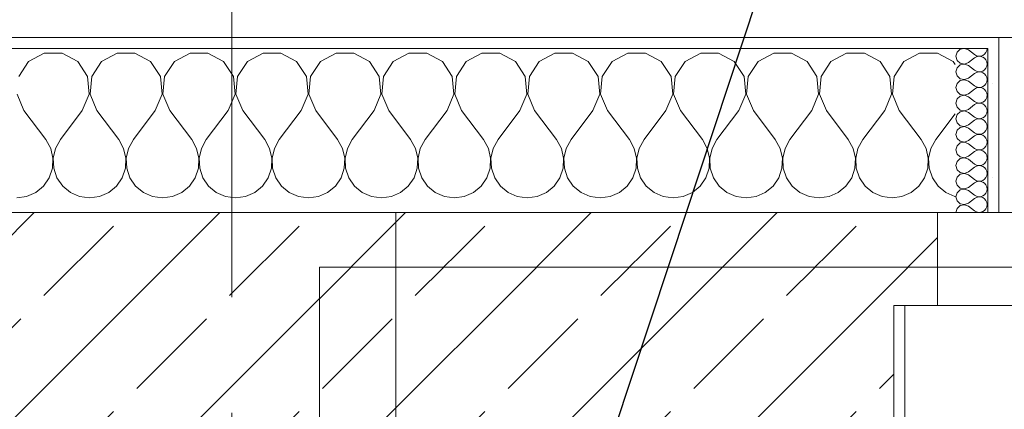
# Model space of a CAD drawing. Header units: metres. Extents: x -3.6 to 90.7, y -11.1 to 18.
# Tile 229 of 256: x 11.136 to 12.036, y 13.515 to 13.871. Entities that reach past the tile are written whole.
import ezdxf

# ---------------------------------------------------------------- set-up
doc = ezdxf.new("R2010")
doc.units = ezdxf.units.M
doc.header["$MEASUREMENT"] = 0
doc.linetypes.add('Strichlinie doppelt', pattern=[0.546806, 0.264583, -0.105833, 0.070556, -0.105833])
doc.linetypes.add('Wipeout_Contour', pattern=[1, 0, -1])
for name, color, linetype in [('152 - Bemaßung_ Beschriftung.Ausbau', 7, 'Continuous'), ('451 - Universal.Achsen Raster', 7, 'Continuous'), ('603 - Struktur.Bodenplatte_ Decke Roh', 7, 'Continuous'), ('604 - Struktur.Wand Aussen', 7, 'Continuous'), ('610 - Struktur.Treppe_ Rampe', 7, 'Continuous'), ('613 - Struktur.Fassade', 7, 'Continuous')]:
    doc.layers.add(name, color=color, linetype=linetype)
doc.styles.add('ERSTELLTER_STIL_2', font='txt')
doc.dimstyles.new('ERSTELLTER_STIL__3', dxfattribs={"dimtxt": 0.1, "dimasz": 0.0532, "dimexe": 0.18, "dimexo": 0.0625, "dimgap": 0, "dimtad": 1, "dimtih": 1, "dimtoh": 1, "dimzin": 0, "dimdsep": 46, "dimtxsty": 'ERSTELLTER_STIL_2', "dimblk": 'ARROWHEAD_2', "dimblk1": 'ARROWHEAD_2', "dimblk2": 'ARROWHEAD_2', "dimcen": 0.09, "dimse1": 1, "dimse2": 1, "dimclrd": 7, "dimclre": 7, "dimclrt": 7, "dimazin": 0, "dimtfac": 1, "dimtdec": 4, "dimtmove": 0, "dimatfit": 3, "dimfxl": 1, "dimtolj": 1, "dimtzin": 0, "dimarcsym": 0})
doc.dimstyles.new('ERSTELLTER_STIL__5', dxfattribs={"dimtxt": 0.18, "dimasz": 0.03648, "dimexe": 0.18, "dimexo": 0.0625, "dimgap": 0, "dimtad": 0, "dimtih": 1, "dimtoh": 1, "dimdec": 4, "dimzin": 0, "dimdsep": 46, "dimcen": 0.09, "dimadec": 0, "dimazin": 0, "dimtfac": 1, "dimtdec": 4, "dimtmove": 0, "dimatfit": 3, "dimldrblk": 'ARROWHEAD_11', "dimfxl": 1, "dimtolj": 1, "dimtzin": 0, "dimarcsym": 0})
pattern_1 = [(0, (0, 0), (0, 0.08660254), [0, -0.05]), (0, (0.025, 0.0433), (0, 0.08660254), [0, -0.05])]

# ---------------------------------------------------------------- blocks, each defined once
blk = doc.blocks.new('*X17')
at = {"layer": '604 - Struktur.Wand Aussen', "color": 7, "linetype": 'Continuous', "lineweight": 5}
for p, q in [((11.15855, 13.84066), (11.14424, 13.83299)), ((11.17479, 13.84066), (11.15855, 13.84066)), ((11.1891, 13.83299), (11.17479, 13.84066)), ((11.22521, 13.84066), (11.2109, 13.83299)), ((11.24145, 13.84066), (11.22521, 13.84066)), ((11.25576, 13.83299), (11.24145, 13.84066)), ((11.29188, 13.84066), (11.27757, 13.83299)), ((11.30812, 13.84066), (11.29188, 13.84066)), ((11.32243, 13.83299), (11.30812, 13.84066)), ((11.35855, 13.84066), (11.34424, 13.83299)), ((11.37479, 13.84066), (11.35855, 13.84066)), ((11.3891, 13.83299), (11.37479, 13.84066)), ((11.42521, 13.84066), (11.4109, 13.83299)), ((11.44145, 13.84066), (11.42521, 13.84066)), ((11.45576, 13.83299), (11.44145, 13.84066)), ((11.49188, 13.84066), (11.47757, 13.83299)), ((11.50812, 13.84066), (11.49188, 13.84066)), ((11.52243, 13.83299), (11.50812, 13.84066)), ((11.55855, 13.84066), (11.54424, 13.83299)), ((11.57479, 13.84066), (11.55855, 13.84066)), ((11.5891, 13.83299), (11.57479, 13.84066)), ((11.62521, 13.84066), (11.6109, 13.83299)), ((11.64145, 13.84066), (11.62521, 13.84066)), ((11.65576, 13.83299), (11.64145, 13.84066)), ((11.69188, 13.84066), (11.67757, 13.83299)), ((11.70812, 13.84066), (11.69188, 13.84066)), ((11.72243, 13.83299), (11.70812, 13.84066)), ((11.75855, 13.84066), (11.74424, 13.83299)), ((11.77479, 13.84066), (11.75855, 13.84066)), ((11.7891, 13.83299), (11.77479, 13.84066)), ((11.82521, 13.84066), (11.8109, 13.83299)), ((11.84145, 13.84066), (11.82521, 13.84066)), ((11.85576, 13.83299), (11.84145, 13.84066)), ((11.89188, 13.84066), (11.87757, 13.83299)), ((11.90812, 13.84066), (11.89188, 13.84066)), ((11.92243, 13.83299), (11.90812, 13.84066)), ((11.95855, 13.84066), (11.94424, 13.83299)), ((11.97479, 13.84066), (11.95855, 13.84066)), ((11.9891, 13.83299), (11.97479, 13.84066)), ((11.14424, 13.83299), (11.13525, 13.81947)), ((11.19808, 13.81947), (11.1891, 13.83299)), ((11.2109, 13.83299), (11.20192, 13.81947)), ((11.26475, 13.81947), (11.25576, 13.83299)), ((11.27757, 13.83299), (11.26858, 13.81947)), ((11.33142, 13.81947), (11.32243, 13.83299)), ((11.34424, 13.83299), (11.33525, 13.81947)), ((11.39808, 13.81947), (11.3891, 13.83299)), ((11.4109, 13.83299), (11.40192, 13.81947)), ((11.46475, 13.81947), (11.45576, 13.83299)), ((11.47757, 13.83299), (11.46858, 13.81947)), ((11.53142, 13.81947), (11.52243, 13.83299)), ((11.54424, 13.83299), (11.53525, 13.81947)), ((11.59808, 13.81947), (11.5891, 13.83299)), ((11.6109, 13.83299), (11.60192, 13.81947)), ((11.66475, 13.81947), (11.65576, 13.83299)), ((11.67757, 13.83299), (11.66858, 13.81947)), ((11.73142, 13.81947), (11.72243, 13.83299)), ((11.74424, 13.83299), (11.73525, 13.81947)), ((11.79808, 13.81947), (11.7891, 13.83299)), ((11.8109, 13.83299), (11.80192, 13.81947)), ((11.86475, 13.81947), (11.85576, 13.83299)), ((11.87757, 13.83299), (11.86858, 13.81947)), ((11.93142, 13.81947), (11.92243, 13.83299)), ((11.94424, 13.83299), (11.93525, 13.81947)), ((11.99099, 13.83014), (11.9891, 13.83299)), ((11.19962, 13.8033), (11.19808, 13.81947)), ((11.20192, 13.81947), (11.20038, 13.8033)), ((11.26629, 13.8033), (11.26475, 13.81947)), ((11.26858, 13.81947), (11.26705, 13.8033)), ((11.33295, 13.8033), (11.33142, 13.81947)), ((11.33525, 13.81947), (11.33371, 13.8033)), ((11.39962, 13.8033), (11.39808, 13.81947)), ((11.40192, 13.81947), (11.40038, 13.8033)), ((11.46629, 13.8033), (11.46475, 13.81947)), ((11.46858, 13.81947), (11.46705, 13.8033)), ((11.53295, 13.8033), (11.53142, 13.81947)), ((11.53525, 13.81947), (11.53371, 13.8033)), ((11.59962, 13.8033), (11.59808, 13.81947)), ((11.60192, 13.81947), (11.60038, 13.8033)), ((11.66629, 13.8033), (11.66475, 13.81947)), ((11.66858, 13.81947), (11.66705, 13.8033)), ((11.73295, 13.8033), (11.73142, 13.81947)), ((11.73525, 13.81947), (11.73371, 13.8033)), ((11.79962, 13.8033), (11.79808, 13.81947)), ((11.80192, 13.81947), (11.80038, 13.8033)), ((11.86629, 13.8033), (11.86475, 13.81947)), ((11.86858, 13.81947), (11.86705, 13.8033)), ((11.93295, 13.8033), (11.93142, 13.81947)), ((11.93525, 13.81947), (11.93371, 13.8033)), ((11.13371, 13.8033), (11.14, 13.78833)), ((11.19333, 13.78833), (11.19962, 13.8033)), ((11.20038, 13.8033), (11.20667, 13.78833)), ((11.26, 13.78833), (11.26629, 13.8033)), ((11.26705, 13.8033), (11.27333, 13.78833)), ((11.32667, 13.78833), (11.33295, 13.8033)), ((11.33371, 13.8033), (11.34, 13.78833)), ((11.39333, 13.78833), (11.39962, 13.8033)), ((11.40038, 13.8033), (11.40667, 13.78833)), ((11.46, 13.78833), (11.46629, 13.8033)), ((11.46705, 13.8033), (11.47333, 13.78833)), ((11.52667, 13.78833), (11.53295, 13.8033)), ((11.53371, 13.8033), (11.54, 13.78833)), ((11.59333, 13.78833), (11.59962, 13.8033)), ((11.60038, 13.8033), (11.60667, 13.78833)), ((11.66, 13.78833), (11.66629, 13.8033)), ((11.66705, 13.8033), (11.67333, 13.78833)), ((11.72667, 13.78833), (11.73295, 13.8033)), ((11.73371, 13.8033), (11.74, 13.78833)), ((11.79333, 13.78833), (11.79962, 13.8033)), ((11.80038, 13.8033), (11.80667, 13.78833)), ((11.86, 13.78833), (11.86629, 13.8033)), ((11.86705, 13.8033), (11.87333, 13.78833)), ((11.92667, 13.78833), (11.93295, 13.8033)), ((11.93371, 13.8033), (11.94, 13.78833)), ((11.14, 13.78833), (11.16, 13.76167)), ((11.19333, 13.78833), (11.17333, 13.76167)), ((11.20667, 13.78833), (11.22667, 13.76167)), ((11.26, 13.78833), (11.24, 13.76167)), ((11.27333, 13.78833), (11.29333, 13.76167)), ((11.32667, 13.78833), (11.30667, 13.76167)), ((11.34, 13.78833), (11.36, 13.76167)), ((11.39333, 13.78833), (11.37333, 13.76167)), ((11.40667, 13.78833), (11.42667, 13.76167)), ((11.46, 13.78833), (11.44, 13.76167)), ((11.47333, 13.78833), (11.49333, 13.76167)), ((11.52667, 13.78833), (11.50667, 13.76167)), ((11.54, 13.78833), (11.56, 13.76167)), ((11.59333, 13.78833), (11.57333, 13.76167)), ((11.60667, 13.78833), (11.62667, 13.76167)), ((11.66, 13.78833), (11.64, 13.76167)), ((11.67333, 13.78833), (11.69333, 13.76167)), ((11.72667, 13.78833), (11.70667, 13.76167)), ((11.74, 13.78833), (11.76, 13.76167)), ((11.79333, 13.78833), (11.77333, 13.76167)), ((11.80667, 13.78833), (11.82667, 13.76167)), ((11.86, 13.78833), (11.84, 13.76167)), ((11.87333, 13.78833), (11.89333, 13.76167)), ((11.92667, 13.78833), (11.90667, 13.76167)), ((11.94, 13.78833), (11.96, 13.76167)), ((11.99099, 13.78521), (11.97333, 13.76167)), ((11.16445, 13.75362), (11.16, 13.76167)), ((11.17333, 13.76167), (11.16888, 13.75362)), ((11.23112, 13.75362), (11.22667, 13.76167)), ((11.24, 13.76167), (11.23555, 13.75362)), ((11.29778, 13.75362), (11.29333, 13.76167)), ((11.30667, 13.76167), (11.30222, 13.75362)), ((11.36445, 13.75362), (11.36, 13.76167)), ((11.37333, 13.76167), (11.36888, 13.75362)), ((11.43112, 13.75362), (11.42667, 13.76167)), ((11.44, 13.76167), (11.43555, 13.75362)), ((11.49778, 13.75362), (11.49333, 13.76167)), ((11.50667, 13.76167), (11.50222, 13.75362)), ((11.56445, 13.75362), (11.56, 13.76167)), ((11.57333, 13.76167), (11.56888, 13.75362)), ((11.63112, 13.75362), (11.62667, 13.76167)), ((11.64, 13.76167), (11.63555, 13.75362)), ((11.69778, 13.75362), (11.69333, 13.76167)), ((11.70667, 13.76167), (11.70222, 13.75362)), ((11.76445, 13.75362), (11.76, 13.76167)), ((11.77333, 13.76167), (11.76888, 13.75362)), ((11.83112, 13.75362), (11.82667, 13.76167)), ((11.84, 13.76167), (11.83555, 13.75362)), ((11.89778, 13.75362), (11.89333, 13.76167)), ((11.90667, 13.76167), (11.90222, 13.75362)), ((11.96445, 13.75362), (11.96, 13.76167)), ((11.97333, 13.76167), (11.96888, 13.75362)), ((11.16653, 13.74466), (11.16445, 13.75362)), ((11.16888, 13.75362), (11.1668, 13.74466)), ((11.2332, 13.74466), (11.23112, 13.75362)), ((11.23555, 13.75362), (11.23347, 13.74466)), ((11.29987, 13.74466), (11.29778, 13.75362)), ((11.30222, 13.75362), (11.30013, 13.74466)), ((11.36653, 13.74466), (11.36445, 13.75362)), ((11.36888, 13.75362), (11.3668, 13.74466)), ((11.4332, 13.74466), (11.43112, 13.75362)), ((11.43555, 13.75362), (11.43347, 13.74466)), ((11.49987, 13.74466), (11.49778, 13.75362)), ((11.50222, 13.75362), (11.50013, 13.74466)), ((11.56653, 13.74466), (11.56445, 13.75362)), ((11.56888, 13.75362), (11.5668, 13.74466)), ((11.6332, 13.74466), (11.63112, 13.75362)), ((11.63555, 13.75362), (11.63347, 13.74466)), ((11.69987, 13.74466), (11.69778, 13.75362)), ((11.70222, 13.75362), (11.70013, 13.74466)), ((11.76653, 13.74466), (11.76445, 13.75362)), ((11.76888, 13.75362), (11.7668, 13.74466)), ((11.8332, 13.74466), (11.83112, 13.75362)), ((11.83555, 13.75362), (11.83347, 13.74466)), ((11.89987, 13.74466), (11.89778, 13.75362)), ((11.90222, 13.75362), (11.90013, 13.74466)), ((11.96653, 13.74466), (11.96445, 13.75362)), ((11.96888, 13.75362), (11.9668, 13.74466)), ((11.16609, 13.73547), (11.16653, 13.74466)), ((11.1668, 13.74466), (11.16725, 13.73547)), ((11.23275, 13.73547), (11.2332, 13.74466)), ((11.23347, 13.74466), (11.23391, 13.73547)), ((11.29942, 13.73547), (11.29987, 13.74466)), ((11.30013, 13.74466), (11.30058, 13.73547)), ((11.36609, 13.73547), (11.36653, 13.74466)), ((11.3668, 13.74466), (11.36725, 13.73547)), ((11.43275, 13.73547), (11.4332, 13.74466)), ((11.43347, 13.74466), (11.43391, 13.73547)), ((11.49942, 13.73547), (11.49987, 13.74466)), ((11.50013, 13.74466), (11.50058, 13.73547)), ((11.56609, 13.73547), (11.56653, 13.74466)), ((11.5668, 13.74466), (11.56725, 13.73547)), ((11.63275, 13.73547), (11.6332, 13.74466)), ((11.63347, 13.74466), (11.63391, 13.73547)), ((11.69942, 13.73547), (11.69987, 13.74466)), ((11.70013, 13.74466), (11.70058, 13.73547)), ((11.76609, 13.73547), (11.76653, 13.74466)), ((11.7668, 13.74466), (11.76725, 13.73547)), ((11.83275, 13.73547), (11.8332, 13.74466)), ((11.83347, 13.74466), (11.83391, 13.73547)), ((11.89942, 13.73547), (11.89987, 13.74466)), ((11.90013, 13.74466), (11.90058, 13.73547)), ((11.96609, 13.73547), (11.96653, 13.74466)), ((11.9668, 13.74466), (11.96725, 13.73547)), ((11.16315, 13.72676), (11.16609, 13.73547)), ((11.16725, 13.73547), (11.17019, 13.72676)), ((11.22981, 13.72676), (11.23275, 13.73547)), ((11.23391, 13.73547), (11.23685, 13.72676)), ((11.29648, 13.72676), (11.29942, 13.73547)), ((11.30058, 13.73547), (11.30352, 13.72676)), ((11.36315, 13.72676), (11.36609, 13.73547)), ((11.36725, 13.73547), (11.37019, 13.72676)), ((11.42981, 13.72676), (11.43275, 13.73547)), ((11.43391, 13.73547), (11.43685, 13.72676)), ((11.49648, 13.72676), (11.49942, 13.73547)), ((11.50058, 13.73547), (11.50352, 13.72676)), ((11.56315, 13.72676), (11.56609, 13.73547)), ((11.56725, 13.73547), (11.57019, 13.72676)), ((11.62981, 13.72676), (11.63275, 13.73547)), ((11.63391, 13.73547), (11.63685, 13.72676)), ((11.69648, 13.72676), (11.69942, 13.73547)), ((11.70058, 13.73547), (11.70352, 13.72676)), ((11.76315, 13.72676), (11.76609, 13.73547)), ((11.76725, 13.73547), (11.77019, 13.72676)), ((11.82981, 13.72676), (11.83275, 13.73547)), ((11.83391, 13.73547), (11.83685, 13.72676)), ((11.89648, 13.72676), (11.89942, 13.73547)), ((11.90058, 13.73547), (11.90352, 13.72676)), ((11.96315, 13.72676), (11.96609, 13.73547)), ((11.96725, 13.73547), (11.97019, 13.72676)), ((11.15794, 13.71918), (11.16315, 13.72676)), ((11.17019, 13.72676), (11.17539, 13.71918)), ((11.22461, 13.71918), (11.22981, 13.72676)), ((11.23685, 13.72676), (11.24206, 13.71918)), ((11.29127, 13.71918), (11.29648, 13.72676)), ((11.30352, 13.72676), (11.30873, 13.71918)), ((11.35794, 13.71918), (11.36315, 13.72676)), ((11.37019, 13.72676), (11.37539, 13.71918)), ((11.42461, 13.71918), (11.42981, 13.72676)), ((11.43685, 13.72676), (11.44206, 13.71918)), ((11.49127, 13.71918), (11.49648, 13.72676)), ((11.50352, 13.72676), (11.50873, 13.71918)), ((11.55794, 13.71918), (11.56315, 13.72676)), ((11.57019, 13.72676), (11.57539, 13.71918)), ((11.62461, 13.71918), (11.62981, 13.72676)), ((11.63685, 13.72676), (11.64206, 13.71918)), ((11.69127, 13.71918), (11.69648, 13.72676)), ((11.70352, 13.72676), (11.70873, 13.71918)), ((11.75794, 13.71918), (11.76315, 13.72676)), ((11.77019, 13.72676), (11.77539, 13.71918)), ((11.82461, 13.71918), (11.82981, 13.72676)), ((11.83685, 13.72676), (11.84206, 13.71918)), ((11.89127, 13.71918), (11.89648, 13.72676)), ((11.90352, 13.72676), (11.90873, 13.71918)), ((11.95794, 13.71918), (11.96315, 13.72676)), ((11.97019, 13.72676), (11.97539, 13.71918)), ((11.15086, 13.71331), (11.15794, 13.71918)), ((11.17539, 13.71918), (11.18248, 13.71331)), ((11.21752, 13.71331), (11.22461, 13.71918)), ((11.24206, 13.71918), (11.24914, 13.71331)), ((11.28419, 13.71331), (11.29127, 13.71918)), ((11.30873, 13.71918), (11.31581, 13.71331)), ((11.35086, 13.71331), (11.35794, 13.71918)), ((11.37539, 13.71918), (11.38248, 13.71331)), ((11.41752, 13.71331), (11.42461, 13.71918)), ((11.44206, 13.71918), (11.44914, 13.71331)), ((11.48419, 13.71331), (11.49127, 13.71918)), ((11.50873, 13.71918), (11.51581, 13.71331)), ((11.55086, 13.71331), (11.55794, 13.71918)), ((11.57539, 13.71918), (11.58248, 13.71331)), ((11.61752, 13.71331), (11.62461, 13.71918)), ((11.64206, 13.71918), (11.64914, 13.71331)), ((11.68419, 13.71331), (11.69127, 13.71918)), ((11.70873, 13.71918), (11.71581, 13.71331)), ((11.75086, 13.71331), (11.75794, 13.71918)), ((11.77539, 13.71918), (11.78248, 13.71331)), ((11.81752, 13.71331), (11.82461, 13.71918)), ((11.84206, 13.71918), (11.84914, 13.71331)), ((11.88419, 13.71331), (11.89127, 13.71918)), ((11.90873, 13.71918), (11.91581, 13.71331)), ((11.95086, 13.71331), (11.95794, 13.71918)), ((11.97539, 13.71918), (11.98248, 13.71331)), ((11.13333, 13.70833), (11.14244, 13.7096)), ((11.14244, 13.7096), (11.15086, 13.71331)), ((11.18248, 13.71331), (11.19089, 13.7096)), ((11.19089, 13.7096), (11.2, 13.70833)), ((11.2, 13.70833), (11.20911, 13.7096)), ((11.20911, 13.7096), (11.21752, 13.71331)), ((11.24914, 13.71331), (11.25756, 13.7096)), ((11.25756, 13.7096), (11.26667, 13.70833)), ((11.26667, 13.70833), (11.27578, 13.7096)), ((11.27578, 13.7096), (11.28419, 13.71331)), ((11.31581, 13.71331), (11.32422, 13.7096)), ((11.32422, 13.7096), (11.33333, 13.70833)), ((11.33333, 13.70833), (11.34244, 13.7096)), ((11.34244, 13.7096), (11.35086, 13.71331)), ((11.38248, 13.71331), (11.39089, 13.7096)), ((11.39089, 13.7096), (11.4, 13.70833)), ((11.4, 13.70833), (11.40911, 13.7096)), ((11.40911, 13.7096), (11.41752, 13.71331)), ((11.44914, 13.71331), (11.45756, 13.7096)), ((11.45756, 13.7096), (11.46667, 13.70833)), ((11.46667, 13.70833), (11.47578, 13.7096)), ((11.47578, 13.7096), (11.48419, 13.71331)), ((11.51581, 13.71331), (11.52422, 13.7096)), ((11.52422, 13.7096), (11.53333, 13.70833)), ((11.53333, 13.70833), (11.54244, 13.7096)), ((11.54244, 13.7096), (11.55086, 13.71331)), ((11.58248, 13.71331), (11.59089, 13.7096)), ((11.59089, 13.7096), (11.6, 13.70833)), ((11.6, 13.70833), (11.60911, 13.7096)), ((11.60911, 13.7096), (11.61752, 13.71331)), ((11.64914, 13.71331), (11.65756, 13.7096)), ((11.65756, 13.7096), (11.66667, 13.70833)), ((11.66667, 13.70833), (11.67578, 13.7096)), ((11.67578, 13.7096), (11.68419, 13.71331)), ((11.71581, 13.71331), (11.72422, 13.7096)), ((11.72422, 13.7096), (11.73333, 13.70833)), ((11.73333, 13.70833), (11.74244, 13.7096)), ((11.74244, 13.7096), (11.75086, 13.71331)), ((11.78248, 13.71331), (11.79089, 13.7096)), ((11.79089, 13.7096), (11.8, 13.70833)), ((11.8, 13.70833), (11.80911, 13.7096)), ((11.80911, 13.7096), (11.81752, 13.71331)), ((11.84914, 13.71331), (11.85756, 13.7096)), ((11.85756, 13.7096), (11.86667, 13.70833)), ((11.86667, 13.70833), (11.87578, 13.7096)), ((11.87578, 13.7096), (11.88419, 13.71331)), ((11.91581, 13.71331), (11.92422, 13.7096)), ((11.92422, 13.7096), (11.93333, 13.70833)), ((11.93333, 13.70833), (11.94244, 13.7096)), ((11.94244, 13.7096), (11.95086, 13.71331)), ((11.98248, 13.71331), (11.99089, 13.7096)), ((11.99089, 13.7096), (11.99099, 13.70959))]:
    blk.add_line(p, q, dxfattribs=at)
blk = doc.blocks.new('*X65')
at = {"layer": '604 - Struktur.Wand Aussen', "color": 7, "linetype": 'Continuous', "lineweight": 5}
for p, q in [((11.99277, 13.84161), (11.9917, 13.83786)), ((11.99565, 13.84425), (11.99277, 13.84161)), ((11.99949, 13.84497), (11.99565, 13.84425)), ((12.00313, 13.84357), (11.99949, 13.84497)), ((12.00313, 13.84357), (12.00885, 13.83929)), ((12.01795, 13.83973), (12.01921, 13.84124)), ((12.01921, 13.84124), (12.02, 13.84305)), ((12.02, 13.84305), (12.02027, 13.845)), ((11.9917, 13.83786), (11.99277, 13.8341)), ((11.99277, 13.8341), (11.99565, 13.83147)), ((11.99565, 13.83147), (11.99949, 13.83074)), ((11.99949, 13.83074), (12.00313, 13.83214)), ((12.00313, 13.83214), (12.00885, 13.83643)), ((12.00885, 13.83929), (12.01057, 13.83833)), ((12.01057, 13.83738), (12.00885, 13.83643)), ((12.01057, 13.83833), (12.01249, 13.83789)), ((12.01249, 13.83783), (12.01057, 13.83738)), ((12.01249, 13.83789), (12.01446, 13.83798)), ((12.01446, 13.83773), (12.01249, 13.83783)), ((12.01446, 13.83798), (12.01633, 13.83861)), ((12.01633, 13.8371), (12.01446, 13.83773)), ((12.01633, 13.83861), (12.01795, 13.83973)), ((12.01795, 13.83599), (12.01633, 13.8371)), ((12.01921, 13.83447), (12.01795, 13.83599)), ((12.02, 13.83267), (12.01921, 13.83447)), ((12.02027, 13.83071), (12.02, 13.83267)), ((11.99277, 13.82733), (11.9917, 13.82357)), ((11.9917, 13.82357), (11.99277, 13.81982)), ((11.99565, 13.82996), (11.99277, 13.82733)), ((11.99949, 13.83069), (11.99565, 13.82996)), ((12.00313, 13.82929), (11.99949, 13.83069)), ((12.00313, 13.82929), (12.00885, 13.825)), ((12.00313, 13.81786), (12.00885, 13.82214)), ((12.00885, 13.825), (12.01057, 13.82405)), ((12.01057, 13.8231), (12.00885, 13.82214)), ((12.01057, 13.82405), (12.01249, 13.8236)), ((12.01249, 13.82354), (12.01057, 13.8231)), ((12.01249, 13.8236), (12.01446, 13.8237)), ((12.01446, 13.82345), (12.01249, 13.82354)), ((12.01446, 13.8237), (12.01633, 13.82433)), ((12.01633, 13.82282), (12.01446, 13.82345)), ((12.01633, 13.82433), (12.01795, 13.82544)), ((12.01795, 13.8217), (12.01633, 13.82282)), ((12.01795, 13.82544), (12.01921, 13.82696)), ((12.01921, 13.82696), (12.02, 13.82876)), ((12.02, 13.82876), (12.02027, 13.83071)), ((11.99277, 13.81304), (11.9917, 13.80929)), ((11.99277, 13.81982), (11.99565, 13.81718)), ((11.99565, 13.81567), (11.99277, 13.81304)), ((11.99565, 13.81718), (11.99949, 13.81646)), ((11.99949, 13.8164), (11.99565, 13.81567)), ((11.99949, 13.81646), (12.00313, 13.81786)), ((12.00313, 13.815), (11.99949, 13.8164)), ((12.00313, 13.815), (12.00885, 13.81071)), ((12.01921, 13.82018), (12.01795, 13.8217)), ((12.02, 13.81838), (12.01921, 13.82018)), ((12.01921, 13.81267), (12.02, 13.81448)), ((12.02027, 13.81643), (12.02, 13.81838)), ((12.02, 13.81448), (12.02027, 13.81643)), ((11.9917, 13.80929), (11.99277, 13.80553)), ((11.99277, 13.80553), (11.99565, 13.8029)), ((12.00313, 13.80357), (12.00885, 13.80786)), ((12.00885, 13.81071), (12.01057, 13.80976)), ((12.01057, 13.80881), (12.00885, 13.80786)), ((12.01057, 13.80976), (12.01249, 13.80931)), ((12.01249, 13.80926), (12.01057, 13.80881)), ((12.01249, 13.80931), (12.01446, 13.80941)), ((12.01446, 13.80916), (12.01249, 13.80926)), ((12.01446, 13.80941), (12.01633, 13.81004)), ((12.01633, 13.80853), (12.01446, 13.80916)), ((12.01633, 13.81004), (12.01795, 13.81116)), ((12.01795, 13.80742), (12.01633, 13.80853)), ((12.01795, 13.81116), (12.01921, 13.81267)), ((12.01921, 13.8059), (12.01795, 13.80742)), ((12.02, 13.80409), (12.01921, 13.8059)), ((12.02027, 13.80214), (12.02, 13.80409)), ((11.99277, 13.79876), (11.9917, 13.795)), ((11.99565, 13.80139), (11.99277, 13.79876)), ((11.99565, 13.8029), (11.99949, 13.80217)), ((11.99949, 13.80211), (11.99565, 13.80139)), ((11.99949, 13.80217), (12.00313, 13.80357)), ((12.00313, 13.80071), (11.99949, 13.80211)), ((12.00313, 13.80071), (12.00885, 13.79643)), ((12.00885, 13.79643), (12.01057, 13.79547)), ((12.01057, 13.79547), (12.01249, 13.79503)), ((12.01249, 13.79503), (12.01446, 13.79512)), ((12.01446, 13.79512), (12.01633, 13.79575)), ((12.01633, 13.79575), (12.01795, 13.79687)), ((12.01795, 13.79687), (12.01921, 13.79839)), ((12.01921, 13.79839), (12.02, 13.80019)), ((12.02, 13.80019), (12.02027, 13.80214)), ((11.9917, 13.795), (11.99277, 13.79124)), ((11.99277, 13.79124), (11.99565, 13.78861)), ((11.99565, 13.7871), (11.99277, 13.78447)), ((11.99565, 13.78861), (11.99949, 13.78789)), ((11.99949, 13.78783), (11.99565, 13.7871)), ((11.99949, 13.78789), (12.00313, 13.78929)), ((12.00313, 13.78643), (11.99949, 13.78783)), ((12.00313, 13.78929), (12.00885, 13.79357)), ((12.00313, 13.78643), (12.00885, 13.78214)), ((12.01057, 13.79453), (12.00885, 13.79357)), ((12.01249, 13.79497), (12.01057, 13.79453)), ((12.01446, 13.79488), (12.01249, 13.79497)), ((12.01633, 13.79425), (12.01446, 13.79488)), ((12.01795, 13.79313), (12.01633, 13.79425)), ((12.01921, 13.79161), (12.01795, 13.79313)), ((12.02, 13.78981), (12.01921, 13.79161)), ((12.02027, 13.78786), (12.02, 13.78981)), ((12.02, 13.78591), (12.02027, 13.78786)), ((11.99277, 13.78447), (11.9917, 13.78071)), ((11.9917, 13.78071), (11.99277, 13.77696)), ((12.00313, 13.775), (12.00885, 13.77929)), ((12.00885, 13.78214), (12.01057, 13.78119)), ((12.01057, 13.78024), (12.00885, 13.77929)), ((12.01057, 13.78119), (12.01249, 13.78074)), ((12.01249, 13.78069), (12.01057, 13.78024)), ((12.01249, 13.78074), (12.01446, 13.78084)), ((12.01446, 13.78059), (12.01249, 13.78069)), ((12.01446, 13.78084), (12.01633, 13.78147)), ((12.01633, 13.77996), (12.01446, 13.78059)), ((12.01633, 13.78147), (12.01795, 13.78258)), ((12.01795, 13.77884), (12.01633, 13.77996)), ((12.01795, 13.78258), (12.01921, 13.7841)), ((12.01921, 13.77733), (12.01795, 13.77884)), ((12.01921, 13.7841), (12.02, 13.78591)), ((12.02, 13.77552), (12.01921, 13.77733)), ((11.99277, 13.77018), (11.9917, 13.76643)), ((11.99277, 13.77696), (11.99565, 13.77433)), ((11.99565, 13.77282), (11.99277, 13.77018)), ((11.99565, 13.77433), (11.99949, 13.7736)), ((11.99949, 13.77354), (11.99565, 13.77282)), ((11.99949, 13.7736), (12.00313, 13.775)), ((12.00313, 13.77214), (11.99949, 13.77354)), ((12.00313, 13.77214), (12.00885, 13.76786)), ((12.01633, 13.76718), (12.01795, 13.7683)), ((12.01795, 13.7683), (12.01921, 13.76982)), ((12.01921, 13.76982), (12.02, 13.77162)), ((12.02027, 13.77357), (12.02, 13.77552)), ((12.02, 13.77162), (12.02027, 13.77357)), ((11.9917, 13.76643), (11.99277, 13.76267)), ((11.99277, 13.76267), (11.99565, 13.76004)), ((11.99565, 13.76004), (11.99949, 13.75931)), ((11.99949, 13.75926), (11.99565, 13.75853)), ((11.99949, 13.75931), (12.00313, 13.76071)), ((12.00313, 13.75786), (11.99949, 13.75926)), ((12.00313, 13.76071), (12.00885, 13.765)), ((12.00885, 13.76786), (12.01057, 13.7669)), ((12.01057, 13.76595), (12.00885, 13.765)), ((12.01057, 13.7669), (12.01249, 13.76646)), ((12.01249, 13.7664), (12.01057, 13.76595)), ((12.01249, 13.76646), (12.01446, 13.76655)), ((12.01446, 13.7663), (12.01249, 13.7664)), ((12.01446, 13.76655), (12.01633, 13.76718)), ((12.01633, 13.76567), (12.01446, 13.7663)), ((12.01795, 13.76456), (12.01633, 13.76567)), ((12.01921, 13.76304), (12.01795, 13.76456)), ((12.02, 13.76124), (12.01921, 13.76304)), ((12.02027, 13.75929), (12.02, 13.76124)), ((12.02, 13.75733), (12.02027, 13.75929)), ((11.99277, 13.7559), (11.9917, 13.75214)), ((11.9917, 13.75214), (11.99277, 13.74839)), ((11.99565, 13.75853), (11.99277, 13.7559)), ((12.00313, 13.75786), (12.00885, 13.75357)), ((12.00313, 13.74643), (12.00885, 13.75071)), ((12.00885, 13.75357), (12.01057, 13.75262)), ((12.01057, 13.75167), (12.00885, 13.75071)), ((12.01057, 13.75262), (12.01249, 13.75217)), ((12.01249, 13.75211), (12.01057, 13.75167)), ((12.01249, 13.75217), (12.01446, 13.75227)), ((12.01446, 13.75202), (12.01249, 13.75211)), ((12.01446, 13.75227), (12.01633, 13.7529)), ((12.01633, 13.75139), (12.01446, 13.75202)), ((12.01633, 13.7529), (12.01795, 13.75401)), ((12.01795, 13.75027), (12.01633, 13.75139)), ((12.01795, 13.75401), (12.01921, 13.75553)), ((12.01921, 13.74876), (12.01795, 13.75027)), ((12.01921, 13.75553), (12.02, 13.75733)), ((11.99277, 13.74161), (11.9917, 13.73786)), ((11.99277, 13.74839), (11.99565, 13.74575)), ((11.99565, 13.74425), (11.99277, 13.74161)), ((11.99565, 13.74575), (11.99949, 13.74503)), ((11.99949, 13.74497), (11.99565, 13.74425)), ((11.99949, 13.74503), (12.00313, 13.74643)), ((12.00313, 13.74357), (11.99949, 13.74497)), ((12.00313, 13.74357), (12.00885, 13.73929)), ((12.01795, 13.73973), (12.01921, 13.74124)), ((12.02, 13.74695), (12.01921, 13.74876)), ((12.01921, 13.74124), (12.02, 13.74305)), ((12.02027, 13.745), (12.02, 13.74695)), ((12.02, 13.74305), (12.02027, 13.745)), ((11.9917, 13.73786), (11.99277, 13.7341)), ((11.99277, 13.7341), (11.99565, 13.73147)), ((11.99949, 13.73074), (12.00313, 13.73214)), ((12.00313, 13.73214), (12.00885, 13.73643)), ((12.00885, 13.73929), (12.01057, 13.73833)), ((12.01057, 13.73738), (12.00885, 13.73643)), ((12.01057, 13.73833), (12.01249, 13.73789)), ((12.01249, 13.73783), (12.01057, 13.73738)), ((12.01249, 13.73789), (12.01446, 13.73798)), ((12.01446, 13.73773), (12.01249, 13.73783)), ((12.01446, 13.73798), (12.01633, 13.73861)), ((12.01633, 13.7371), (12.01446, 13.73773)), ((12.01633, 13.73861), (12.01795, 13.73973)), ((12.01795, 13.73599), (12.01633, 13.7371)), ((12.01921, 13.73447), (12.01795, 13.73599)), ((12.02, 13.73267), (12.01921, 13.73447)), ((12.02027, 13.73071), (12.02, 13.73267)), ((11.99277, 13.72733), (11.9917, 13.72357)), ((11.9917, 13.72357), (11.99277, 13.71982)), ((11.99565, 13.72996), (11.99277, 13.72733)), ((11.99565, 13.73147), (11.99949, 13.73074)), ((11.99949, 13.73069), (11.99565, 13.72996)), ((12.00313, 13.72929), (11.99949, 13.73069)), ((12.00313, 13.72929), (12.00885, 13.725)), ((12.00885, 13.725), (12.01057, 13.72405)), ((12.01057, 13.7231), (12.00885, 13.72214)), ((12.01057, 13.72405), (12.01249, 13.7236)), ((12.01249, 13.72354), (12.01057, 13.7231)), ((12.01249, 13.7236), (12.01446, 13.7237)), ((12.01446, 13.72345), (12.01249, 13.72354)), ((12.01446, 13.7237), (12.01633, 13.72433)), ((12.01633, 13.72282), (12.01446, 13.72345)), ((12.01633, 13.72433), (12.01795, 13.72544)), ((12.01795, 13.72544), (12.01921, 13.72696)), ((12.01921, 13.72696), (12.02, 13.72876)), ((12.02, 13.72876), (12.02027, 13.73071)), ((11.99277, 13.71982), (11.99565, 13.71718)), ((11.99565, 13.71567), (11.99277, 13.71304)), ((11.99565, 13.71718), (11.99949, 13.71646)), ((11.99949, 13.7164), (11.99565, 13.71567)), ((11.99949, 13.71646), (12.00313, 13.71786)), ((12.00313, 13.715), (11.99949, 13.7164)), ((12.00313, 13.71786), (12.00885, 13.72214)), ((12.00313, 13.715), (12.00885, 13.71071)), ((12.01795, 13.7217), (12.01633, 13.72282)), ((12.01921, 13.72018), (12.01795, 13.7217)), ((12.02, 13.71838), (12.01921, 13.72018)), ((12.01921, 13.71267), (12.02, 13.71448)), ((12.02027, 13.71643), (12.02, 13.71838)), ((12.02, 13.71448), (12.02027, 13.71643)), ((11.99277, 13.71304), (11.9917, 13.70929)), ((11.9917, 13.70929), (11.99277, 13.70553)), ((11.99277, 13.70553), (11.99565, 13.7029)), ((12.00313, 13.70357), (12.00885, 13.70786)), ((12.00885, 13.71071), (12.01057, 13.70976)), ((12.01057, 13.70881), (12.00885, 13.70786)), ((12.01057, 13.70976), (12.01249, 13.70931)), ((12.01249, 13.70926), (12.01057, 13.70881)), ((12.01249, 13.70931), (12.01446, 13.70941)), ((12.01446, 13.70916), (12.01249, 13.70926)), ((12.01446, 13.70941), (12.01633, 13.71004)), ((12.01633, 13.70853), (12.01446, 13.70916)), ((12.01633, 13.71004), (12.01795, 13.71116)), ((12.01795, 13.70742), (12.01633, 13.70853)), ((12.01795, 13.71116), (12.01921, 13.71267)), ((12.01921, 13.7059), (12.01795, 13.70742)), ((12.02, 13.70409), (12.01921, 13.7059)), ((11.99277, 13.69876), (11.9917, 13.695)), ((11.99565, 13.70139), (11.99277, 13.69876)), ((11.99565, 13.7029), (11.99949, 13.70217)), ((11.99949, 13.70211), (11.99565, 13.70139)), ((11.99949, 13.70217), (12.00313, 13.70357)), ((12.00313, 13.70071), (11.99949, 13.70211)), ((12.00313, 13.70071), (12.00885, 13.69643)), ((12.00885, 13.69643), (12.01057, 13.69547)), ((12.01633, 13.69575), (12.01795, 13.69687)), ((12.01795, 13.69687), (12.01921, 13.69839)), ((12.01921, 13.69839), (12.02, 13.70019)), ((12.02027, 13.70214), (12.02, 13.70409)), ((12.02, 13.70019), (12.02027, 13.70214)), ((12.01057, 13.69547), (12.01249, 13.69503)), ((12.01249, 13.69503), (12.01446, 13.69512)), ((12.01446, 13.69512), (12.01633, 13.69575))]:
    blk.add_line(p, q, dxfattribs=at)
blk = doc.blocks.new('ARROWHEAD_11')
at = {"color": 0, "linetype": 'Continuous', "lineweight": 0}
blk.add_line((0, 0), (-1, 0), dxfattribs=at)
at = {"color": 0, "linetype": 'Continuous', "lineweight": 0, "const_width": 0.25, "flags": 128}
blk.add_lwpolyline([(-0.125, 0, 1), (0.125, 0, 1)], format="xyb", close=True, dxfattribs=at)
blk = doc.blocks.new('*D218')
at = {"layer": '152 - Bemaßung_ Beschriftung.Ausbau', "color": 7, "linetype": 'Continuous', "lineweight": 5}
for p, q in [((10.72, 14.8025), (10.72, 14.9075)), ((11.97499, 14.8025), (11.97499, 14.9075)), ((10.74021, 14.89), (10.69979, 14.82)), ((11.9952, 14.89), (11.95478, 14.82)), ((8.32, 14.855), (10.72, 14.855)), ((10.72, 14.855), (11.97499, 14.855))]:
    blk.add_line(p, q, dxfattribs=at)
at = {"layer": '152 - Bemaßung_ Beschriftung.Ausbau', "color": 7, "lineweight": 5, "insert": (11.18942, 14.85559), "char_height": 0.1, "attachment_point": 7, "style": 'ERSTELLTER_STIL_2'}
blk.add_mtext('\\A1;{\\pql;\\fArial|b0|i0|c0|p38;1,25\\fArial|b0|i0|c0|p38;\\A1{\\H.66x;\\S5^  ;}}', dxfattribs=at)
blk = doc.blocks.new('ARROWHEAD_2')
at = {"color": 0, "linetype": 'Continuous', "lineweight": 0}
for p, q in [((-0.378, -0.655), (0.378, 0.655)), ((0, 0), (-1, 0))]:
    blk.add_line(p, q, dxfattribs=at)
blk = doc.blocks.new('*D219')
at = {"layer": '152 - Bemaßung_ Beschriftung.Ausbau', "color": 7, "linetype": 'Continuous', "lineweight": 5}
for p, q in [((11.97499, 14.8025), (11.97499, 14.9075)), ((14.27299, 14.8025), (14.27299, 14.9075)), ((11.9952, 14.89), (11.95478, 14.82)), ((14.2932, 14.89), (14.25278, 14.82)), ((11.97499, 14.855), (14.27299, 14.855))]:
    blk.add_line(p, q, dxfattribs=at)
at = {"layer": '152 - Bemaßung_ Beschriftung.Ausbau', "color": 7, "lineweight": 5, "char_height": 0.1, "attachment_point": 7, "style": 'ERSTELLTER_STIL_2'}
for s, insert in [('\\A1;{\\pql;\\fArial|b0|i0|c0|p38;2,29\\fArial|b0|i0|c0|p38;\\A1{\\H.66x;\\S8^  ;}}', (12.96592, 14.85559)), ('\\A1;{\\pql;\\fArial|b0|i0|c0|p38;2,71\\fArial|b0|i0|c0|p38;\\A1{\\H.66x;\\S75^  ;}}', (12.94088, 14.71559))]:
    blk.add_mtext(s, dxfattribs=dict(at, insert=insert))
blk = doc.blocks.new('*D253')
at = {"layer": '152 - Bemaßung_ Beschriftung.Ausbau', "color": 7, "linetype": 'Continuous', "lineweight": 5}
for p, q in [((7.66, 15.3025), (7.66, 15.4075)), ((7.82, 15.3025), (7.82, 15.4075)), ((7.68021, 15.39), (7.63979, 15.32)), ((7.84021, 15.39), (7.79979, 15.32)), ((7.66, 15.355), (7.82, 15.355)), ((7.82, 15.355), (11.24, 15.355))]:
    blk.add_line(p, q, dxfattribs=at)
blk = doc.blocks.new('*D254')
at = {"layer": '152 - Bemaßung_ Beschriftung.Ausbau', "color": 7, "linetype": 'Continuous', "lineweight": 5}
for p, q in [((11.24, 15.3025), (11.24, 15.4075)), ((7.84021, 15.39), (7.79979, 15.32)), ((11.26021, 15.39), (11.21979, 15.32)), ((7.82, 15.355), (11.24, 15.355))]:
    blk.add_line(p, q, dxfattribs=at)
at = {"layer": '152 - Bemaßung_ Beschriftung.Ausbau', "color": 7, "lineweight": 5, "char_height": 0.1, "attachment_point": 7, "style": 'ERSTELLTER_STIL_2'}
for s, insert in [('\\A1;{\\pql;\\fArial|b0|i0|c0|p38;3,42}', (9.32108, 15.375)), ('\\A1;{\\pql;\\fArial|b0|i0|c0|p38;17}', (11.068, 15.375))]:
    blk.add_mtext(s, dxfattribs=dict(at, insert=insert))
blk = doc.blocks.new('*D255')
at = {"layer": '152 - Bemaßung_ Beschriftung.Ausbau', "color": 7, "linetype": 'Continuous', "lineweight": 5}
for p, q in [((11.24, 15.3025), (11.24, 15.4075)), ((11.26021, 15.39), (11.21979, 15.32)), ((11.43021, 15.39), (11.38979, 15.32)), ((11.24, 15.355), (11.41, 15.355))]:
    blk.add_line(p, q, dxfattribs=at)
blk = doc.blocks.new('*D256')
at = {"layer": '152 - Bemaßung_ Beschriftung.Ausbau', "color": 7, "linetype": 'Continuous', "lineweight": 5}
for p, q in [((11.41, 15.3025), (11.41, 15.4075)), ((14.84, 15.3025), (14.84, 15.4075)), ((11.43021, 15.39), (11.38979, 15.32)), ((14.86021, 15.39), (14.81979, 15.32)), ((11.24, 15.355), (11.41, 15.355)), ((11.41, 15.355), (14.84, 15.355)), ((14.84, 15.355), (15, 15.355))]:
    blk.add_line(p, q, dxfattribs=at)
at = {"layer": '152 - Bemaßung_ Beschriftung.Ausbau', "color": 7, "lineweight": 5, "char_height": 0.1, "attachment_point": 7, "style": 'ERSTELLTER_STIL_2'}
for s, insert in [('\\A1;{\\pql;\\fArial|b0|i0|c0|p38;3,43}', (12.91608, 15.375)), ('\\A1;{\\pql;\\fArial|b0|i0|c0|p38;16}', (14.668, 15.375))]:
    blk.add_mtext(s, dxfattribs=dict(at, insert=insert))
blk = doc.blocks.new('*D293')
at = {"layer": '152 - Bemaßung_ Beschriftung.Ausbau', "color": 7, "linetype": 'Continuous', "lineweight": 5}
for p, q in [((7.87999, 15.8025), (7.87999, 15.9075)), ((11.17999, 15.8025), (11.17999, 15.9075)), ((7.9002, 15.89), (7.85978, 15.82)), ((11.2002, 15.89), (11.15978, 15.82)), ((7.57999, 15.855), (7.87999, 15.855)), ((7.87999, 15.855), (11.17999, 15.855)), ((11.17999, 15.855), (11.47999, 15.855))]:
    blk.add_line(p, q, dxfattribs=at)
at = {"layer": '152 - Bemaßung_ Beschriftung.Ausbau', "color": 7, "lineweight": 5, "insert": (9.39696, 15.875), "char_height": 0.1, "attachment_point": 7, "style": 'ERSTELLTER_STIL_2'}
blk.add_mtext('\\A1;{\\pql;\\fArial|b0|i0|c0|p38;3,30}', dxfattribs=at)
blk = doc.blocks.new('*D294')
at = {"layer": '152 - Bemaßung_ Beschriftung.Ausbau', "color": 7, "linetype": 'Continuous', "lineweight": 5}
for p, q in [((11.2002, 15.89), (11.15978, 15.82)), ((11.5002, 15.89), (11.45978, 15.82)), ((11.17999, 15.855), (11.47999, 15.855))]:
    blk.add_line(p, q, dxfattribs=at)
at = {"layer": '152 - Bemaßung_ Beschriftung.Ausbau', "color": 7, "lineweight": 5, "insert": (11.2541, 15.875), "char_height": 0.1, "attachment_point": 7, "style": 'ERSTELLTER_STIL_2'}
blk.add_mtext('\\A1;{\\pql;\\fArial|b0|i0|c0|p38;30}', dxfattribs=at)
blk = doc.blocks.new('*D295')
at = {"layer": '152 - Bemaßung_ Beschriftung.Ausbau', "color": 7, "linetype": 'Continuous', "lineweight": 5}
for p, q in [((11.47999, 15.8025), (11.47999, 15.9075)), ((14.77999, 15.8025), (14.77999, 15.9075)), ((11.5002, 15.89), (11.45978, 15.82)), ((14.8002, 15.89), (14.75978, 15.82)), ((11.17999, 15.855), (11.47999, 15.855)), ((11.47999, 15.855), (14.77999, 15.855)), ((14.77999, 15.855), (15.07999, 15.855))]:
    blk.add_line(p, q, dxfattribs=at)
at = {"layer": '152 - Bemaßung_ Beschriftung.Ausbau', "color": 7, "lineweight": 5, "insert": (12.99696, 15.875), "char_height": 0.1, "attachment_point": 7, "style": 'ERSTELLTER_STIL_2'}
blk.add_mtext('\\A1;{\\pql;\\fArial|b0|i0|c0|p38;3,30}', dxfattribs=at)

msp = doc.modelspace()

# ---------------------------------------------------------------- hatches: boundary and pattern name
at = {"layer": '604 - Struktur.Wand Aussen', "linetype": 'Continuous', "lineweight": 0, "true_color": 0x000000}
h = msp.add_hatch(dxfattribs=at)
h.set_pattern_fill('Verputz_0001', color=18, style=0, pattern_type=2)
h.set_pattern_definition(pattern_1)
h.paths.add_polyline_path([(10.63, 13.855), (10.63, 13.845), (12.02099, 13.845), (12.02099, 13.855)])
h = msp.add_hatch(dxfattribs=at)
h.set_pattern_fill('Verputz_0001', color=18, style=0, pattern_type=2)
h.set_pattern_definition(pattern_1)
h.paths.add_polyline_path([(12.02099, 13.855), (12.02099, 13.695), (12.03099, 13.695), (12.03099, 13.855)])

# ---------------------------------------------------------------- linework, layer by layer
at = {"layer": '451 - Universal.Achsen Raster', "color": 160, "linetype": 'Strichlinie doppelt', "lineweight": 9, "true_color": 0x3232ff}
msp.add_line((11.32999, -10.585), (11.32999, 16.355), dxfattribs=at)
at = {"layer": '604 - Struktur.Wand Aussen', "color": 7, "linetype": 'Continuous', "lineweight": 5}
for p, q in [((12.02099, 13.855), (12.03099, 13.855)), ((12.03099, 13.855), (12.03099, 13.845)), ((12.03099, 13.855), (12.03099, 13.845)), ((11.99099, 13.845), (10.66, 13.845)), ((11.99099, 13.845), (12.02099, 13.845)), ((12.02099, 13.695), (12.02099, 13.845)), ((12.02099, 13.845), (12.02099, 13.695)), ((12.03099, 13.845), (12.03099, 13.705)), ((12.03099, 13.845), (12.03099, 13.705)), ((12.03099, 13.705), (12.03099, 13.695)), ((12.03099, 13.705), (12.03099, 13.695)), ((11.99099, 13.695), (12.02099, 13.695)), ((11.99099, 13.695), (12.02099, 13.695)), ((12.02099, 13.695), (12.03099, 13.695)), ((12.02099, 13.695), (12.03099, 13.695))]:
    msp.add_line(p, q, dxfattribs=at)
at = {"layer": '604 - Struktur.Wand Aussen', "color": 7, "linetype": 'Continuous', "lineweight": 9}
msp.add_line((12.03099, 13.855), (14.21699, 13.855), dxfattribs=at)
at = {"layer": '604 - Struktur.Wand Aussen', "color": 7, "linetype": 'Continuous', "lineweight": 13}
for q in [(10.66, 13.695), (11.99099, 13.695), (11.99099, 13.695)]:
    msp.add_line((11.97499, 13.695), q, dxfattribs=at)
at = {"layer": '604 - Struktur.Wand Aussen', "color": 7, "linetype": 'Continuous', "lineweight": 5, "flags": 128}
msp.add_lwpolyline([(12.02099, 13.855), (10.63, 13.855)], dxfattribs=at)

# ---------------------------------------------------------------- block references
at = {"layer": '604 - Struktur.Wand Aussen', "color": 7, "lineweight": 18}
for name in ['*X17', '*X65']:
    msp.add_blockref(name, (0, 0), dxfattribs=at)

# ---------------------------------------------------------------- dimensions: what is measured, and where the dimension line sits
at = {"layer": '152 - Bemaßung_ Beschriftung.Ausbau', "color": 7, "linetype": 'Continuous', "lineweight": 5}
for base, p1, p2, picture, middle in [((11.24, 15.355), (7.82, 10.74998), (11.24, 10.73749), '*D254', (9.45097, 15.425)), ((7.82, 15.355), (7.66, 10.74998), (7.82, 10.74998), '*D253', (7.56423, 15.425)), ((14.27299, 14.855), (11.97499, 13.695), (14.27299, 13.695), '*D219', (13.23086, 14.925))]:
    dim = msp.add_linear_dim(base=base, p1=p1, p2=p2, dimstyle='ERSTELLTER_STIL__3', dxfattribs=at)
    dim.commit()
    dim.dimension.update_dxf_attribs({"geometry": picture, "text_midpoint": middle, "dimtype": 160})

# ---------------------------------------------------------------- wipeouts: each hides what was drawn before it
at = {"color": 254, "linetype": 'Wipeout_Contour', "lineweight": 0, "ltscale": 125.920989}
msp.add_wipeout([(13.22, 11.88498), (14.84, 11.88498), (14.84, 13.64498), (11.41, 13.64498), (11.41, 12.02498), (13.03, 12.02498), (13.22, 12.02498)], dxfattribs=at).dxf.layer = '610 - Struktur.Treppe_ Rampe'

# ---------------------------------------------------------------- next in the draw order: hatches: boundary and pattern name
at = {"layer": '604 - Struktur.Wand Aussen', "linetype": 'Continuous', "lineweight": 0, "true_color": 0x000000}
h = msp.add_hatch(dxfattribs=at)
h.set_pattern_fill('Beton__Stahlbeton_0001', color=18, style=0, pattern_type=2)
h.set_pattern_definition([(45, (0, 0), (-0.0848528, 0.0848528), []), (45, (-0.04243, 0.04243), (-0.0848528, 0.0848528), [0.09, -0.03])])
h.paths.add_polyline_path([(10.66, 13.695), (10.66, 13.575), (10.72, 13.575), (10.72, 13.505), (10.72, 13.455), (11.93499, 13.455), (11.93499, 13.61), (11.94499, 13.61), (11.97499, 13.61), (11.97499, 13.695)])
h = msp.add_hatch(dxfattribs=at)
h.set_pattern_fill('Gips_0001', color=18, style=0, pattern_type=2)
h.set_pattern_definition([(45, (0, 0), (-0.01767767, 0.01767767), [0, -0.025])])
h.paths.add_polyline_path([(11.93499, 13.445), (11.94499, 13.445), (11.94499, 13.61), (11.93499, 13.61)])

# ---------------------------------------------------------------- next in the draw order: linework, layer by layer
at = {"layer": '603 - Struktur.Bodenplatte_ Decke Roh', "color": 7, "linetype": 'Continuous', "lineweight": 18, "flags": 128}
msp.add_lwpolyline([(47.47999, 13.695), (14.77999, 13.695), (14.77999, 13.455), (14.77999, 12.99998), (14.84, 12.99998), (14.84, 8.58498), (13.03, 8.58498), (13.03, 8.72498), (11.41, 8.72498), (11.41, 12.99998), (11.47999, 12.99998), (11.47999, 13.455), (11.47999, 13.695), (-0.015, 13.695), (-0.015, 0.005), (62.27503, 0.005)], dxfattribs=at)
at = {"layer": '604 - Struktur.Wand Aussen', "color": 7, "linetype": 'Continuous', "lineweight": 13}
for p, q in [((11.97499, 13.695), (11.97499, 13.61)), ((11.97499, 13.695), (11.97499, 13.61)), ((11.93499, 13.455), (11.93499, 13.61)), ((11.94499, 13.61), (11.97499, 13.61)), ((11.94499, 13.61), (11.97499, 13.61))]:
    msp.add_line(p, q, dxfattribs=at)
at = {"layer": '604 - Struktur.Wand Aussen', "color": 7, "linetype": 'Continuous', "lineweight": 5}
for p, q in [((11.93499, 13.61), (11.94499, 13.61)), ((11.94499, 13.61), (11.94499, 13.455)), ((11.94499, 13.61), (11.94499, 13.455))]:
    msp.add_line(p, q, dxfattribs=at)
at = {"layer": '610 - Struktur.Treppe_ Rampe', "color": 7, "linetype": 'Continuous', "lineweight": 13}
for p, q in [((14.84, 13.64498), (11.41, 13.64498)), ((11.41, 13.64498), (11.41, 12.02498)), ((14.84, 13.64498), (11.41, 13.64498)), ((11.41, 13.64498), (11.41, 12.02498))]:
    msp.add_line(p, q, dxfattribs=at)
at = {"layer": '613 - Struktur.Fassade', "color": 7, "linetype": 'Continuous', "lineweight": 13, "flags": 128}
msp.add_lwpolyline([(11.97499, 13.695), (12.10099, 13.695), (12.10099, 13.61), (11.97499, 13.61)], close=True, dxfattribs=at)

# ---------------------------------------------------------------- next in the draw order: dimensions: what is measured, and where the dimension line sits
at = {"layer": '152 - Bemaßung_ Beschriftung.Ausbau', "color": 7, "linetype": 'Continuous', "lineweight": 5}
for base, p1, p2, picture, middle in [((11.17999, 15.855), (7.87999, 12.99998), (11.17999, 12.99998), '*D293', (9.52684, 15.925)), ((11.47999, 15.855), (11.17999, 12.99998), (11.47999, 12.99998), '*D294', (11.33034, 15.925)), ((14.77999, 15.855), (11.47999, 12.99998), (14.77999, 12.99998), '*D295', (13.12684, 15.925)), ((14.84, 15.355), (11.41, 10.73749), (14.84, 10.73749), '*D256', (13.04597, 15.425)), ((11.41, 15.355), (11.24, 10.73749), (11.41, 10.73749), '*D255', (11.14423, 15.425)), ((11.97499, 14.855), (10.72, 13.575), (11.97499, 13.695), '*D218', (11.45437, 14.925))]:
    dim = msp.add_linear_dim(base=base, p1=p1, p2=p2, dimstyle='ERSTELLTER_STIL__3', dxfattribs=at)
    dim.commit()
    dim.dimension.update_dxf_attribs({"geometry": picture, "text_midpoint": middle, "dimtype": 160})

# ---------------------------------------------------------------- next in the draw order: leaders
at = {"layer": '152 - Bemaßung_ Beschriftung.Ausbau', "color": 7, "linetype": 'Continuous', "lineweight": 9, "annotation_type": 0, "has_hookline": 1, "hookline_direction": 0, "text_width": 0.96535}
msp.add_leader([(11.34713, 12.4902), (11.98975, 14.43409), (12.03975, 14.43409)], dimstyle='ERSTELLTER_STIL__5', dxfattribs=at)

doc.saveas('drawing.dxf')
